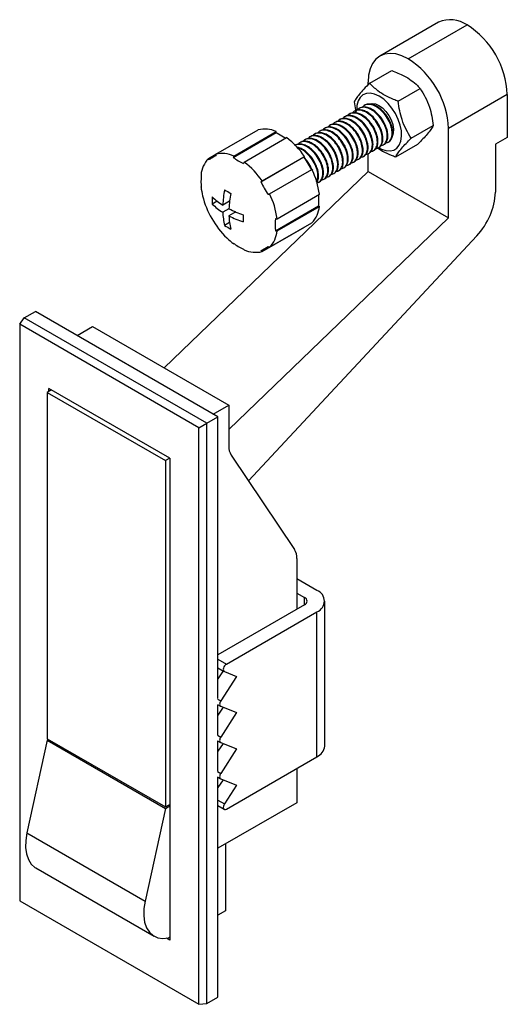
# Model space of a CAD drawing. Header units: millimetres. Extents: x 326 to 586, y 26 to 210.
# Tile 10 of 10: x 485 to 513, y 102 to 159. Entities that reach past the tile are written whole.
import ezdxf

# ---------------------------------------------------------------- set-up
doc = ezdxf.new("R2010")
doc.units = ezdxf.units.MM
doc.layers.add('1轮廓实线层', color=7, linetype='Continuous')

msp = doc.modelspace()

# ---------------------------------------------------------------- linework, layer by layer
at = {"layer": '1轮廓实线层'}
for p, q in [((509.1419581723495, 158.6470902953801), (505.7832009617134, 156.7081210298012)), ((507.408068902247, 156.5472198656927), (510.7668261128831, 158.4861891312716)), ((505.2042917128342, 155.1594137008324), (506.46027461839, 155.8844771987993)), ((505.1099718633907, 155.0627198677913), (505.1099718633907, 155.2201254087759)), ((506.835251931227, 154.1238155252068), (508.0912348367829, 154.8488790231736)), ((513.0649231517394, 154.505768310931), (509.7061659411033, 152.5667990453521)), ((513.0649231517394, 154.505768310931), (513.0649231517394, 152.0561458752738)), ((504.3182667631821, 154.0868888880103), (504.4099221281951, 153.5248851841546)), ((504.6264586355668, 153.7310093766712), (504.591074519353, 153.710582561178)), ((504.9093013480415, 153.8942909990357), (504.8739172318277, 153.8738641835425)), ((503.777930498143, 153.2411645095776), (503.7425463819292, 153.2207376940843)), ((504.0607732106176, 153.4044461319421), (504.0253890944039, 153.3840193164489)), ((504.3436159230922, 153.5677277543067), (504.3082318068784, 153.5473009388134)), ((502.6465596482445, 152.5880380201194), (502.6111755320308, 152.5676112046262)), ((502.9294023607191, 152.751319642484), (502.8940182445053, 152.7308928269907)), ((503.2122450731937, 152.9146012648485), (503.17686095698, 152.8941744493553)), ((503.4950877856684, 153.077882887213), (503.4597036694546, 153.0574560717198)), ((507.5801871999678, 152.015692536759), (508.8361701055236, 152.7407560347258)), ((496.4169271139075, 151.0941270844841), (498.8373600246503, 152.4914132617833)), ((497.4008407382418, 150.9130082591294), (499.8597040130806, 152.3324798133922)), ((497.4392711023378, 150.9929465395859), (499.8597040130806, 152.3902327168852)), ((498.0403118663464, 150.6459730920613), (500.4607447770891, 152.0432592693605)), ((499.8597040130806, 152.3324798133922), (499.8597040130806, 152.3902327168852)), ((499.8597040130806, 152.3324798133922), (500.410723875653, 152.014382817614)), ((501.7980315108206, 152.0981931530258), (501.7626473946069, 152.0777663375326)), ((502.0808742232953, 152.2614747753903), (502.0454901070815, 152.2410479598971)), ((502.3637169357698, 152.4247563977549), (502.3283328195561, 152.4043295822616)), ((509.7061659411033, 147.4634189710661), (509.7061659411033, 152.5667990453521)), ((513.0649231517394, 152.0561458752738), (512.3931717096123, 151.668352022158)), ((501.2323460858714, 151.7716299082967), (501.1969619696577, 151.7512030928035)), ((501.515188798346, 151.9349115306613), (501.4798046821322, 151.914484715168)), ((505.6995098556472, 151.4637955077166), (505.7349245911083, 151.484239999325)), ((505.9823525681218, 151.6270771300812), (506.0177673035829, 151.6475216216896)), ((506.2651952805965, 151.7903587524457), (506.3006100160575, 151.8108032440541)), ((506.6941622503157, 150.9431677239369), (507.9501451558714, 151.6682312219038)), ((512.3931717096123, 151.668352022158), (512.3931717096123, 148.9291132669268)), ((495.9919271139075, 150.8487000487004), (496.4169234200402, 151.0940451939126)), ((498.988861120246, 149.5241729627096), (501.4477243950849, 150.9436445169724)), ((499.0626558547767, 149.5667803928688), (501.4830887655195, 150.964066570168)), ((501.4477243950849, 150.9436445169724), (501.4830887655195, 150.964066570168)), ((501.4477243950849, 150.9436445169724), (501.8727243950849, 150.2075229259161)), ((504.8509817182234, 150.973950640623), (504.8863964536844, 150.9943951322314)), ((505.1099718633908, 150.1167453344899), (505.1099718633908, 151.1343388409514)), ((505.133824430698, 151.1372322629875), (505.169239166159, 151.157676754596)), ((505.4166671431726, 151.3005138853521), (505.4520818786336, 151.3209583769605)), ((503.7196108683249, 150.3208241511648), (503.755025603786, 150.3412686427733)), ((504.0024535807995, 150.4841057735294), (504.0378683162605, 150.5045502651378)), ((504.2852962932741, 150.6473873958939), (504.3207110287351, 150.6678318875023)), ((504.5681390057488, 150.8106690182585), (504.6035537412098, 150.8311135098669)), ((493.4653687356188, 138.8777877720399), (505.1099718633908, 150.1167453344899)), ((499.4876558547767, 148.8306588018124), (501.9080887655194, 150.2279449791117)), ((501.9320766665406, 150.2432356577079), (501.9558706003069, 150.2141389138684)), ((502.871082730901, 149.8309792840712), (502.9064974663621, 149.8514237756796)), ((503.1539254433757, 149.9942609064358), (503.1893401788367, 150.0147053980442)), ((503.4367681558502, 150.1575425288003), (503.4721828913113, 150.1779870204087)), ((505.1099718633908, 150.1167453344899), (509.7061659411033, 147.4634189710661)), ((495.5684583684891, 149.2185385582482), (495.5751463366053, 149.2223994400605)), ((502.3053973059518, 149.5044160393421), (502.3408120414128, 149.5248605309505)), ((502.5882400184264, 149.6676976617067), (502.6236547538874, 149.6881421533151)), ((499.9111246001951, 147.4056303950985), (502.331557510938, 148.8029165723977)), ((502.2815447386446, 148.7740448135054), (502.2815447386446, 148.1377286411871)), ((496.4924364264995, 148.4083766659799), (496.2111957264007, 148.2460198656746)), ((497.1994857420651, 148.4084098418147), (496.8103170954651, 148.1837475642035)), ((497.1549631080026, 148.3827074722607), (497.1938071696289, 148.3602832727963)), ((499.8226814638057, 146.7182570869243), (502.2815447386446, 148.1377286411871)), ((499.9111246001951, 146.7115707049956), (502.331557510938, 148.1088568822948)), ((502.2815447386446, 148.1377286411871), (502.331557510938, 148.1088568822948)), ((497.1639308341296, 147.9796140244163), (496.8103170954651, 147.7754771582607)), ((497.5531140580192, 147.7960806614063), (497.1638704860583, 147.571375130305)), ((497.5085739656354, 147.7703682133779), (497.5085739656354, 147.8152320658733)), ((497.1995031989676, 147.1836087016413), (496.9183025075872, 147.0212749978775)), ((497.1550205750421, 135.3494990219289), (509.7061659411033, 147.4634189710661)), ((499.4876558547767, 145.7754689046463), (501.9080887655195, 147.1727550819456)), ((511.324641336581, 146.4373935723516), (498.2790075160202, 132.4184132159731)), ((499.0626558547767, 145.5300418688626), (501.4830887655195, 146.9273280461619)), ((501.483054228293, 146.9273878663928), (501.4830887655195, 146.9273280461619)), ((497.4392711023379, 145.9781958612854), (497.4459657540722, 145.9820606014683)), ((498.9888611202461, 145.5691093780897), (499.4139324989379, 145.8144978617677)), ((485.4700810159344, 141.7382907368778), (486.1064771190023, 142.1056743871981)), ((496.5363021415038, 136.0846645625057), (486.1064771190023, 142.1056743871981)), ((485.2112619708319, 141.3701040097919), (485.4700810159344, 141.7382907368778)), ((495.4516183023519, 135.4584721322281), (485.2112619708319, 141.3701040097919)), ((485.2112619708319, 141.3701040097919), (485.2112619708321, 108.3965114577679)), ((495.899906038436, 135.7172809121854), (485.4700810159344, 141.7382907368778)), ((488.4931349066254, 140.7278861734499), (489.3768459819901, 141.2380417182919)), ((489.3768459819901, 141.2380417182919), (497.155020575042, 136.747797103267)), ((487.0257274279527, 137.6149653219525), (486.7782285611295, 137.4720872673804)), ((486.7782285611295, 137.4720872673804), (493.5310983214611, 133.573738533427)), ((486.7782285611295, 137.4720872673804), (486.7782285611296, 117.6709725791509)), ((493.7785856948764, 133.7166232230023), (486.8842945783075, 137.696612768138)), ((486.8842945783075, 137.5333178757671), (486.8842945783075, 137.696612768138)), ((496.2713094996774, 136.2376415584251), (497.155020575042, 136.747797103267)), ((497.155020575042, 136.747797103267), (497.1550205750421, 134.4128269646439)), ((495.4516183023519, 135.4584721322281), (495.899906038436, 135.7172809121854)), ((495.899906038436, 135.7172809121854), (496.5363021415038, 136.0846645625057)), ((495.8999060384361, 102.5248969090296), (495.899906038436, 135.7172809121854)), ((496.5363021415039, 119.964961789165), (496.5363021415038, 136.0846645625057)), ((495.4516183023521, 102.4848795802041), (495.4516183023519, 135.4584721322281)), ((493.7785856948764, 133.716609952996), (493.5310983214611, 133.573738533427)), ((493.5310983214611, 133.573738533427), (493.5310983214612, 113.7726238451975)), ((493.7785856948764, 133.7166232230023), (493.7785856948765, 106.1583708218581)), ((497.2896077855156, 133.8933984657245), (500.9095206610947, 128.49687577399)), ((501.0441078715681, 127.9774472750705), (501.0441078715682, 125.078876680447)), ((502.1931563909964, 126.1504123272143), (501.0441078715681, 126.8137439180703)), ((501.0441078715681, 125.9973358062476), (501.4860496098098, 125.742208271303)), ((501.4860496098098, 125.3340042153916), (501.4860496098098, 125.742208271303)), ((501.4860496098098, 125.3340042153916), (496.5363021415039, 122.4765758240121)), ((502.6324962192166, 117.2502170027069), (502.6324962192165, 125.5381062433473)), ((497.0190322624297, 121.9388418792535), (502.1931563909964, 124.9258001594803)), ((502.1931563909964, 116.6379109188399), (502.1931563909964, 124.9258001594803)), ((496.5363021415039, 122.2175160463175), (497.0190322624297, 121.9388418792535)), ((496.5363021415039, 121.7247135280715), (496.8940424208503, 121.5181944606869)), ((496.8316377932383, 121.5542198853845), (496.5363021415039, 121.0952609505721)), ((497.5969623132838, 121.2364876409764), (496.6958728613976, 119.8361722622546)), ((496.9048699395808, 121.5129435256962), (497.5969623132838, 121.2364876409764)), ((496.519096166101, 119.9382232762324), (496.6958728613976, 119.8361722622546)), ((496.5082686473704, 119.6317569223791), (496.6850453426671, 119.5297059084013)), ((496.5363021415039, 117.8929894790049), (496.5363021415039, 119.615573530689)), ((496.8254826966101, 119.4726824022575), (496.5363021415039, 119.023288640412)), ((496.6958728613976, 119.5244549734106), (497.5969623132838, 119.1645153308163)), ((497.5969623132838, 119.1645153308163), (496.6958728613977, 117.7641999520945)), ((496.519096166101, 117.8662509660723), (496.6958728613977, 117.7641999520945)), ((486.7782285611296, 117.5893184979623), (485.6201450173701, 112.2858858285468)), ((486.7782285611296, 117.6709725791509), (493.5310983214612, 113.7726238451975)), ((486.7782285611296, 117.5893184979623), (486.8489507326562, 117.6301455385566)), ((486.7782285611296, 117.5893184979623), (493.5310983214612, 113.6909697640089)), ((496.5082686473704, 117.559784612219), (496.6850453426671, 117.4577335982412)), ((496.5363021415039, 115.8210171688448), (496.5363021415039, 117.5436012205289)), ((496.8254826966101, 117.4007100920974), (496.5363021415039, 116.9513163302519)), ((496.6958728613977, 117.4524826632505), (497.5969623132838, 117.0925430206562)), ((497.5969623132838, 117.0925430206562), (496.6958728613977, 115.6922276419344)), ((497.0190322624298, 113.6509526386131), (502.1931563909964, 116.6379109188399)), ((496.5082686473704, 115.4878123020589), (496.6850453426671, 115.3857612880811)), ((496.519096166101, 115.7942786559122), (496.6958728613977, 115.6922276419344)), ((496.5363021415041, 102.8922805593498), (496.5363021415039, 115.4716289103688)), ((501.0441078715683, 115.9745793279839), (501.0441078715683, 114.0067705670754)), ((496.8254826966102, 115.3287377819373), (496.5363021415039, 114.8793440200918)), ((496.6958728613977, 115.3805103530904), (497.5969623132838, 115.0205707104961)), ((497.5969623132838, 115.0205707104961), (496.9048699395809, 113.9450419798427)), ((493.5310983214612, 113.7726238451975), (493.7785856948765, 113.9154952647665)), ((493.5310983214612, 113.6909697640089), (493.7785856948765, 113.8338411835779)), ((496.5363021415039, 114.1578116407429), (496.9048699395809, 113.9450419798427)), ((501.0441078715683, 114.0067705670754), (496.536302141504, 111.4044697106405)), ((496.5363021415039, 113.845094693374), (496.8940424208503, 113.6385756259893)), ((493.5310983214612, 113.6909697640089), (492.3730147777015, 108.3875370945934)), ((485.6201450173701, 112.2858858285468), (492.3730147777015, 108.3875370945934)), ((496.960566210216, 111.6493921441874), (496.960566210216, 107.8318150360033)), ((486.1339020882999, 110.2810301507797), (492.8867718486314, 106.3826814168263)), ((485.2112619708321, 108.3965114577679), (495.4516183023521, 102.4848795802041)), ((496.960566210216, 107.8318150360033), (496.5363021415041, 107.5868926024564)), ((493.7785856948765, 106.1583708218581), (493.5994493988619, 106.2617840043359)), ((493.7785856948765, 106.321665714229), (493.7078750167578, 106.2808453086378)), ((495.4516183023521, 102.4848795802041), (495.8999060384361, 102.5248969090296)), ((495.8999060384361, 102.5248969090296), (496.5363021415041, 102.8922805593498))]:
    msp.add_line(p, q, dxfattribs=at)
at = {"layer": '1轮廓实线层', "flags": 128}
for points in [[(507.408068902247, 156.5472198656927), (507.048567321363, 156.7220835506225), (506.6979178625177, 156.8272971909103), (506.3647546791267, 156.8602700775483), (506.0572813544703, 156.8201903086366), (505.783068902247, 156.7080447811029), (505.5488693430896, 156.5265948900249), (505.3604494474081, 156.2803085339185), (505.2224487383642, 155.9752501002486), (505.1382652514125, 155.618931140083), (505.1099718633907, 155.2201254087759)], [(507.0264034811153, 152.1214084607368), (507.0130703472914, 152.4281636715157), (506.9478782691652, 152.7556353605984), (506.8334962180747, 153.0904167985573), (506.6746070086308, 153.4188019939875), (506.477715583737, 153.7273468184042), (506.250882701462, 154.0034194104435), (506.0033949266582, 154.2357173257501), (505.7453844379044, 154.4147302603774), (505.487414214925, 154.5331294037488), (505.2400455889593, 154.5860674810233), (505.0134058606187, 154.5713772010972), (504.8167736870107, 154.4896599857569), (504.6581992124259, 154.3442613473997), (504.5441744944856, 154.1411339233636), (504.4793677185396, 153.888593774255), (504.4655954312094, 153.6193957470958)], [(505.2048522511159, 153.9565897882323), (505.3424772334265, 153.9903336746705), (505.5324053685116, 153.9708232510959), (505.7357775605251, 153.8861768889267), (505.9398151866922, 153.7417132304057), (506.1316978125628, 153.5465094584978), (506.2993687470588, 153.3128309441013), (506.432292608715, 153.0553605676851), (506.5221173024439, 152.7902761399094), (506.5631988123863, 152.5342338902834), (506.5529558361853, 152.3033218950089), (506.5116107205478, 152.1548385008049)], [(505.7021488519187, 151.4806107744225), (505.8770068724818, 151.3864948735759), (506.1309793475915, 151.300384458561), (506.3692057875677, 151.2811619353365), (506.5819331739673, 151.3296142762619), (506.7604524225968, 151.4437578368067), (506.8974549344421, 151.618919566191), (506.9873318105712, 151.8479283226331), (507.0264034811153, 152.1214084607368)], [(496.4138611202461, 151.0106888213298), (496.3538670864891, 150.9760450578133), (496.2957567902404, 150.9424887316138), (496.2395713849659, 150.9100436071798), (496.1853506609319, 150.8787326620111), (496.1331330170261, 150.8485780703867), (496.082955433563, 150.8196011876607), (496.034853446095, 150.7918225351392), (495.988861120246, 150.7652617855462)], [(499.0626558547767, 149.5667803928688), (499.0534093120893, 149.5614416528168), (499.0441690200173, 149.5561065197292), (499.0349350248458, 149.5507750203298), (499.025707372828, 149.5454471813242), (499.0164861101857, 149.5401230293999), (499.0072712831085, 149.5348025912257), (498.9980629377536, 149.5294858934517), (498.988861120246, 149.5241729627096)], [(499.4876558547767, 148.8306588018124), (499.4784093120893, 148.8253200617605), (499.4691690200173, 148.8199849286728), (499.4599350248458, 148.8146534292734), (499.450707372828, 148.8093255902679), (499.4414861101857, 148.8040014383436), (499.4322712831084, 148.7986810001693), (499.4230629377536, 148.7933643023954), (499.4138611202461, 148.7880513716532)], [(498.9888611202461, 145.5691093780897), (499.034853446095, 145.5956701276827), (499.082955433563, 145.6234487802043), (499.1331330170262, 145.6524256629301), (499.185350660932, 145.6825802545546), (499.2395713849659, 145.7138911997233), (499.2957567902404, 145.7463363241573), (499.3538670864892, 145.7798926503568), (499.4138611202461, 145.8145364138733)], [(497.0190322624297, 121.9388418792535), (496.9659574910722, 121.8987846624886), (496.9177799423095, 121.8435879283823), (496.8789449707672, 121.7783446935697), (496.8530358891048, 121.7090749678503), (496.842443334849, 121.6421702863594), (496.8481446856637, 121.5838039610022), (496.8696138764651, 121.5393614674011), (496.9048699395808, 121.5129435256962)], [(496.6958728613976, 119.8361722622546), (496.6694715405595, 119.7888631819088), (496.6496742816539, 119.7395505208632), (496.6374112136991, 119.6905511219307), (496.6332584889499, 119.6441671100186), (496.6374112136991, 119.6025777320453), (496.6496742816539, 119.5677369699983), (496.6694715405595, 119.5412817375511), (496.6958728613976, 119.5244549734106)], [(496.6958728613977, 117.7641999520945), (496.6694715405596, 117.7168908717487), (496.649674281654, 117.6675782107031), (496.6374112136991, 117.6185788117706), (496.6332584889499, 117.5721947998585), (496.6374112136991, 117.5306054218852), (496.649674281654, 117.4957646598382), (496.6694715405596, 117.4693094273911), (496.6958728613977, 117.4524826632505)], [(496.6958728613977, 115.6922276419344), (496.6694715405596, 115.6449185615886), (496.649674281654, 115.595605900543), (496.6374112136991, 115.5466065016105), (496.6332584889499, 115.5002224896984), (496.6374112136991, 115.4586331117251), (496.649674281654, 115.4237923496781), (496.6694715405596, 115.3973371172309), (496.6958728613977, 115.3805103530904)], [(496.9048699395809, 113.9450419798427), (496.8696138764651, 113.8779182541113), (496.8481446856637, 113.8086879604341), (496.8424433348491, 113.7437389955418), (496.8530358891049, 113.6890642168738), (496.8789449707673, 113.6497084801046), (496.9177799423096, 113.6293031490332), (496.9659574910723, 113.6297310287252), (497.0190322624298, 113.6509526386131)], [(485.6201450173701, 112.2858858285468), (485.5528480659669, 111.8536691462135), (485.5447484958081, 111.4481327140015), (485.5960845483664, 111.0812050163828), (485.705346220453, 110.7636788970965), (485.8693196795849, 110.5048940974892), (486.0831817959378, 110.3124625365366), (486.1339020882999, 110.2810301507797)], [(492.3730147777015, 108.3875370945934), (492.3057178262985, 107.9553204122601), (492.2976182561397, 107.5497839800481), (492.3489543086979, 107.1828562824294), (492.4582159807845, 106.8653301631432), (492.6221894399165, 106.6065453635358), (492.8360515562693, 106.4141138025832), (493.0935117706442, 106.2936956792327), (493.3869971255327, 106.2488329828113), (493.7078750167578, 106.2808453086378)]]:
    msp.add_lwpolyline(points, dxfattribs=at)
at = {"layer": '1轮廓实线层'}
for centre, radius, start, end in [((509.8120218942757, 157.1289070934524), 1.65947751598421, 54.87484747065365, 113.814694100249), ((508.1110793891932, 154.2992791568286), 4.958145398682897, 2.386856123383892, 57.61314402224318), ((504.7523221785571, 152.3603098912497), 4.958145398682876, 2.386856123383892, 57.61314402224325), ((499.2059817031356, 151.0004723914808), 1.535834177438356, 64.80841383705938, 103.8873656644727), ((497.7156258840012, 148.4189038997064), 4.54660638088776, 34.04154807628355, 52.85938915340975), ((501.4162904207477, 150.8686467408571), 5.004445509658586, 177.4176065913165, 178.3735451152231), ((496.7855487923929, 149.6031862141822), 1.535834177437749, 64.80841383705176, 103.8873656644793), ((505.0657151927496, 147.2773232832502), 8.483425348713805, 154.0245366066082, 154.623580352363), ((499.5762039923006, 153.9871965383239), 3.766011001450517, 234.7159352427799, 245.2894412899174), ((497.0992839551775, 149.7839256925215), 1.536223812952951, 136.1230832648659, 175.1953342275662), ((500.9912904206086, 150.6232197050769), 5.004445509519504, 177.4176065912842, 178.3735451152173), ((505.6667559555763, 146.9303498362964), 8.483425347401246, 154.0245366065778, 154.6235803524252), ((495.2951929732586, 147.0216177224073), 4.54660638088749, 34.04154807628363, 52.85938915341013), ((499.3303373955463, 149.5145112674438), 3.766318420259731, 174.7132489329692, 185.2867510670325), ((497.2758787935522, 150.2730874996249), 1.745060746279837, 191.9218252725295, 193.6408477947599), ((497.8196559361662, 148.2375710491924), 4.547182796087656, 7.141993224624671, 25.95823321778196), ((499.4903590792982, 149.6678209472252), 3.947551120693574, 186.5351618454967, 194.0521235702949), ((497.2758787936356, 149.5790278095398), 1.745060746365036, 191.9218252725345, 193.640847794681), ((503.4234358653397, 151.5937281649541), 4.893721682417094, 205.0178163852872, 214.9821837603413), ((500.5137777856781, 149.9134726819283), 5, 193.9353546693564, 226.0592687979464), ((500.7699547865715, 148.450155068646), 4.563327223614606, 177.4360834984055, 182.5639165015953), ((498.7792760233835, 151.3074253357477), 3.692446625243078, 225.9332785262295, 237.7753929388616), ((502.5954922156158, 147.9190132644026), 5.791229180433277, 168.6107504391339, 177.3799265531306), ((499.3740881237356, 152.9083630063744), 4.562956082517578, 237.4387715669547, 242.5666049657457), ((502.9490456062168, 147.7149112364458), 5.791229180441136, 168.6107504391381, 177.3799265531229), ((495.3992230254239, 146.8402848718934), 4.547182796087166, 7.141993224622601, 25.95823321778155), ((508.5051015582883, 149.121473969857), 3.892825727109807, 316.409923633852, 357.1676238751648), ((498.7792760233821, 150.8991549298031), 3.692446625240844, 225.9332785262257, 237.7753929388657), ((500.8007319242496, 148.2375294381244), 1.536223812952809, 316.1230832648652, 355.1953342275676), ((500.5005655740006, 147.9190091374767), 3.693038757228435, 182.2273929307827, 194.068880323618), ((499.8269107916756, 153.1221786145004), 5.791151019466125, 242.6227995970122, 251.3915799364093), ((500.8541189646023, 147.7149071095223), 3.693038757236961, 182.2273929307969, 194.0688803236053), ((499.8269107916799, 152.7139082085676), 5.791151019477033, 242.6227995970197, 251.3915799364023), ((502.5377217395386, 147.4296449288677), 4.563327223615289, 177.4360834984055, 182.5639165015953), ((499.3740881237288, 150.8670109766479), 4.562956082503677, 237.4387715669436, 242.5666049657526), ((503.5729780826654, 147.0652869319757), 3.76631842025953, 174.7132489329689, 185.2867510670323), ((500.5065126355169, 155.8693158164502), 8.484601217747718, 265.3771329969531, 265.9760889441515), ((498.3802990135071, 146.840243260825), 1.536223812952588, 316.1230832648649, 355.1953342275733), ((500.5065126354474, 155.1752561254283), 8.484601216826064, 265.3771329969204, 265.976088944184), ((499.7889402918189, 149.1497000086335), 3.947072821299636, 225.9421617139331, 233.4663988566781), ((499.5762039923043, 149.0879516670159), 3.766011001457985, 234.7159352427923, 245.2894412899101), ((498.6056701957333, 147.2770242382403), 1.74569241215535, 226.3562092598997, 228.0749101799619), ((499.2067109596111, 146.9300507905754), 1.745692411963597, 226.3562092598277, 228.0749101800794), ((498.6940341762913, 147.0209827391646), 1.535834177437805, 244.8084138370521, 283.8873656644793), ((501.3674787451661, 149.9728579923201), 5.005079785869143, 241.6249768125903, 242.5808345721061), ((501.7924787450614, 150.2182850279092), 5.005079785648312, 241.6249768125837, 242.5808345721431), ((498.0859548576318, 134.3768874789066), 0.9316277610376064, 177.7891471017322, 211.2633414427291), ((500.1131735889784, 128.0133867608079), 0.9316277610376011, 357.7891471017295, 31.263341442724), ((501.9607658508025, 125.5381062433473), 0.6549229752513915, 290.7834207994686, 69.21657920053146), ((501.4085860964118, 125.5381062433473), 0.2183076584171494, 290.7834207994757, 69.21657920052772), ((501.8818106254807, 117.3250765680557), 0.7544089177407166, 294.3746582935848, 354.3052007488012)]:
    msp.add_arc(centre, radius, start, end, dxfattribs=at)
for points, knots in [([(506.46027461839, 155.8844771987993), (506.7025206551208, 155.7887380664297), (507.1115659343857, 155.6270774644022), (507.5936643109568, 155.322548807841), (507.8885657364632, 155.069535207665), (508.0393968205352, 154.9053177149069), (508.0912348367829, 154.8488790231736)], [0, 0, 0, 0, 0.3615402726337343, 0.6104799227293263, 0.8661287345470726, 1, 1, 1, 1]), ([(505.2042917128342, 155.1594137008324), (505.0909120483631, 155.0452690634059), (504.8616943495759, 154.814504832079), (504.6043636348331, 154.5200962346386), (504.4237643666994, 154.2764068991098), (504.3536468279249, 154.1504463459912), (504.3182667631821, 154.0868888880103)], [0, 0, 0, 0, 0.2645951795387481, 0.5349274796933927, 0.7653326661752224, 1, 1, 1, 1]), ([(506.835251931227, 154.1238155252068), (506.7446025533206, 154.1578503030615), (506.4851832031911, 154.2552506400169), (506.0813735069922, 154.4451522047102), (505.6005719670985, 154.7506277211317), (505.3507222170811, 155.0083621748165), (505.2042917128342, 155.1594137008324)], [0, 0, 0, 0, 0.1338717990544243, 0.383112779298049, 0.6384582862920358, 1, 1, 1, 1]), ([(508.0912348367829, 154.8488790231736), (508.1923693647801, 154.6869760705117), (508.3968312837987, 154.3596596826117), (508.6174821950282, 153.8271790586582), (508.7630169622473, 153.2803936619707), (508.8116371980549, 152.9217308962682), (508.8361701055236, 152.7407560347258)], [0, 0, 0, 0, 0.2645951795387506, 0.5349274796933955, 0.765332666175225, 1, 1, 1, 1]), ([(505.8347679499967, 151.5900494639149), (505.8691581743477, 151.5927034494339), (505.9877081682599, 151.6018522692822), (506.1327674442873, 151.7439122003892), (506.2212119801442, 152.0187329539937), (506.1971056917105, 152.3867946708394), (506.0609021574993, 152.7875441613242), (505.829341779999, 153.177636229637), (505.5281929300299, 153.5007602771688), (505.194672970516, 153.7187540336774), (504.865074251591, 153.8035692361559), (504.5918628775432, 153.7321298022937), (504.425924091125, 153.6068600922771), (504.391002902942, 153.4846737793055), (504.3863706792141, 153.4684660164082)], [0, 0, 0, 0, 0.03841748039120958, 0.1324327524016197, 0.2280780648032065, 0.3218346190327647, 0.4175718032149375, 0.5113681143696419, 0.6069469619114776, 0.701080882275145, 0.7962536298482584, 0.8910111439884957, 0.9855428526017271, 1, 1, 1, 1]), ([(506.017765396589, 151.647525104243), (506.0177817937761, 151.6475330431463), (506.0816844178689, 151.6784722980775), (506.1726723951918, 151.7847811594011), (506.2430367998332, 152.0035310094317), (506.2468733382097, 152.2634194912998), (506.1871731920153, 152.5536962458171), (506.066561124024, 152.854452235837), (505.8948145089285, 153.144370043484), (505.6813627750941, 153.4015720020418), (505.4409593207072, 153.6066884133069), (505.1907140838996, 153.7471400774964), (504.9480753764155, 153.8068871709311), (504.7539456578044, 153.7992706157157), (504.6635128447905, 153.7418478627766), (504.6317453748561, 153.7216762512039)], [0, 0, 0, 0, 2.593063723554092e-05, 0.1010560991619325, 0.187110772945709, 0.2712386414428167, 0.3565817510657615, 0.4425854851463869, 0.5266330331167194, 0.6121101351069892, 0.6980502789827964, 0.7820415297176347, 0.8676404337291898, 0.9535043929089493, 1, 1, 1, 1]), ([(506.1176106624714, 151.7533310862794), (506.1520008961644, 151.7559850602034), (506.2705509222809, 151.7651338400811), (506.415609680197, 151.9071944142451), (506.5040564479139, 152.1820123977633), (506.4799419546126, 152.5500842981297), (506.3437693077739, 152.9507954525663), (506.1120946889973, 153.3410293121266), (505.811375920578, 153.6636195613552), (505.4762620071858, 153.8835916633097), (505.1526467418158, 153.9609804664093), (504.9071221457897, 153.9245893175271), (504.8148237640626, 153.8161570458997), (504.7844684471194, 153.7804955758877)], [0, 0, 0, 0, 0.04098095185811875, 0.141269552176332, 0.2432969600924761, 0.3433095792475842, 0.4454349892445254, 0.5454900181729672, 0.647446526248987, 0.7478616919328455, 0.849385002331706, 0.9504653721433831, 1, 1, 1, 1]), ([(506.3006081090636, 151.8108067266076), (506.3006245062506, 151.8108146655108), (506.3645271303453, 151.8417539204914), (506.4555151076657, 151.9480627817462), (506.5258795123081, 152.1668126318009), (506.5297160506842, 152.4267011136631), (506.47001590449, 152.7169778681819), (506.3494038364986, 153.0177338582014), (506.1776572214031, 153.3076516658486), (505.9642054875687, 153.5648536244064), (505.7238020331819, 153.7699700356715), (505.4735567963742, 153.9104216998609), (505.2309180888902, 153.9701687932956), (505.0367883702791, 153.9625522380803), (504.9463555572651, 153.9051294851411), (504.9145880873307, 153.8849578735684)], [0, 0, 0, 0, 2.593063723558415e-05, 0.1010560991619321, 0.1871107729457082, 0.2712386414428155, 0.35658175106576, 0.4425854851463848, 0.526633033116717, 0.6121101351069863, 0.6980502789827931, 0.7820415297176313, 0.8676404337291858, 0.953504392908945, 1, 1, 1, 1]), ([(507.5801871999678, 152.015692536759), (507.4790526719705, 152.1775954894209), (507.2745907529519, 152.5049118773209), (507.0539398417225, 153.0373925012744), (506.9084050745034, 153.5841778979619), (506.8597848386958, 153.9428406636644), (506.835251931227, 154.1238155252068)], [0, 0, 0, 0, 0.264595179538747, 0.5349274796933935, 0.765332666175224, 1, 1, 1, 1]), ([(504.8863945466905, 150.9943986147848), (504.8864109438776, 150.9944065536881), (504.9503135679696, 151.0253458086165), (505.0413015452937, 151.131654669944), (505.1116659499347, 151.3504045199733), (505.1155024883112, 151.6102930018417), (505.0558023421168, 151.9005697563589), (504.9351902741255, 152.2013257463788), (504.76344365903, 152.4912435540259), (504.5499919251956, 152.7484455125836), (504.3095884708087, 152.9535619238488), (504.0593432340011, 153.0940135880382), (503.8167045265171, 153.1537606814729), (503.6225748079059, 153.1461441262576), (503.5321419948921, 153.0887213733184), (503.5003745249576, 153.0685497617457)], [0, 0, 0, 0, 2.593063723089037e-05, 0.1010560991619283, 0.1871107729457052, 0.2712386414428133, 0.3565817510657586, 0.4425854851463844, 0.5266330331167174, 0.6121101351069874, 0.698050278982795, 0.7820415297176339, 0.8676404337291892, 0.9535043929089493, 1, 1, 1, 1]), ([(504.9862398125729, 151.1002045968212), (505.020630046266, 151.1028585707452), (505.1391800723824, 151.1120073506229), (505.2842388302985, 151.254067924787), (505.3726855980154, 151.5288859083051), (505.3485711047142, 151.8969578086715), (505.2123984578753, 152.2976689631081), (504.9807238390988, 152.6879028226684), (504.6800050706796, 153.010493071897), (504.3448911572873, 153.2304651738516), (504.0212758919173, 153.3078539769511), (503.7757512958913, 153.271462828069), (503.683452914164, 153.1630305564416), (503.6530975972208, 153.1273690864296)], [0, 0, 0, 0, 0.04098095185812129, 0.1412695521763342, 0.2432969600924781, 0.3433095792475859, 0.4454349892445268, 0.5454900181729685, 0.647446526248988, 0.7478616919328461, 0.8493850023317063, 0.9504653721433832, 1, 1, 1, 1]), ([(505.1692372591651, 151.1576802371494), (505.1692536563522, 151.1576881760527), (505.2331562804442, 151.188627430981), (505.3241442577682, 151.2949362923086), (505.3945086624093, 151.5136861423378), (505.3983452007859, 151.7735746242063), (505.3386450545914, 152.0638513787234), (505.2180329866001, 152.3646073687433), (505.0462863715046, 152.6545251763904), (504.8328346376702, 152.9117271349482), (504.5924311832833, 153.1168435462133), (504.3421859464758, 153.2572952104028), (504.0995472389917, 153.3170423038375), (503.9054175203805, 153.3094257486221), (503.8149847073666, 153.2520029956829), (503.7832172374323, 153.2318313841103)], [0, 0, 0, 0, 2.593063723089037e-05, 0.1010560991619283, 0.1871107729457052, 0.2712386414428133, 0.3565817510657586, 0.4425854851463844, 0.5266330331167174, 0.6121101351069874, 0.698050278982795, 0.7820415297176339, 0.8676404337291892, 0.9535043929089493, 1, 1, 1, 1]), ([(505.2690825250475, 151.2634862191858), (505.3034727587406, 151.2661401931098), (505.4220227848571, 151.2752889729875), (505.5670815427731, 151.4173495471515), (505.65552831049, 151.6921675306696), (505.6314138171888, 152.060239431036), (505.49524117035, 152.4609505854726), (505.2635665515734, 152.8511844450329), (504.9628477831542, 153.1737746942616), (504.6277338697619, 153.3937467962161), (504.3041186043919, 153.4711355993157), (504.0585940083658, 153.4347444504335), (503.9662956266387, 153.3263121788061), (503.9359403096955, 153.2906507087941)], [0, 0, 0, 0, 0.0409809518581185, 0.1412695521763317, 0.243296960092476, 0.343309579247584, 0.4454349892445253, 0.5454900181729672, 0.647446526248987, 0.7478616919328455, 0.849385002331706, 0.9504653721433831, 1, 1, 1, 1]), ([(505.4520799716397, 151.3209618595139), (505.4520963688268, 151.3209697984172), (505.5159989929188, 151.3519090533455), (505.6069869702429, 151.4582179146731), (505.6773513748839, 151.6769677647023), (505.6811879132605, 151.9368562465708), (505.621487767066, 152.227133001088), (505.5008756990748, 152.5278889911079), (505.3291290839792, 152.8178067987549), (505.1156773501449, 153.0750087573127), (504.875273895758, 153.2801251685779), (504.6250286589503, 153.4205768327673), (504.3823899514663, 153.480323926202), (504.1882602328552, 153.4727073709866), (504.0978274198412, 153.4152846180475), (504.0660599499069, 153.3951130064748)], [0, 0, 0, 0, 2.593063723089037e-05, 0.1010560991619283, 0.1871107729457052, 0.2712386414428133, 0.3565817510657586, 0.4425854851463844, 0.5266330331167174, 0.6121101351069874, 0.698050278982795, 0.7820415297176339, 0.8676404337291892, 0.9535043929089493, 1, 1, 1, 1]), ([(505.5519252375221, 151.4267678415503), (505.5863154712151, 151.4294218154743), (505.7048654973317, 151.438570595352), (505.8499242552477, 151.580631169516), (505.9383710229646, 151.8554491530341), (505.9142565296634, 152.2235210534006), (505.7780838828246, 152.6242322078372), (505.546409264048, 153.0144660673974), (505.2456904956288, 153.3370563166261), (504.9105765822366, 153.5570284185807), (504.5869613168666, 153.6344172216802), (504.3414367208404, 153.598026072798), (504.2491383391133, 153.4895938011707), (504.2187830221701, 153.4539323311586)], [0, 0, 0, 0, 0.04098095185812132, 0.1412695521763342, 0.2432969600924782, 0.343309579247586, 0.4454349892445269, 0.5454900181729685, 0.647446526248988, 0.7478616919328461, 0.8493850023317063, 0.9504653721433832, 1, 1, 1, 1]), ([(505.7349226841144, 151.4842434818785), (505.7349390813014, 151.4842514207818), (505.7988417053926, 151.5151906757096), (505.8898296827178, 151.6214995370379), (505.9601940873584, 151.8402493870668), (505.9640306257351, 152.1001378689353), (505.9043304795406, 152.3904146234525), (505.7837184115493, 152.6911706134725), (505.6119717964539, 152.9810884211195), (505.3985200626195, 153.2382903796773), (505.1581166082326, 153.4434067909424), (504.9078713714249, 153.5838584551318), (504.665232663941, 153.6436055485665), (504.4711029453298, 153.6359889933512), (504.3806701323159, 153.578566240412), (504.3489026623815, 153.5583946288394)], [0, 0, 0, 0, 2.593063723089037e-05, 0.1010560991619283, 0.1871107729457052, 0.2712386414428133, 0.3565817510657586, 0.4425854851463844, 0.5266330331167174, 0.6121101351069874, 0.698050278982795, 0.7820415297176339, 0.8676404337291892, 0.9535043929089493, 1, 1, 1, 1]), ([(503.8548689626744, 150.4470781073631), (503.8892591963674, 150.4497320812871), (504.007809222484, 150.4588808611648), (504.1528679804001, 150.6009414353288), (504.2413147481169, 150.8757594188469), (504.2172002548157, 151.2438313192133), (504.0810276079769, 151.6445424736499), (503.8493529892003, 152.0347763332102), (503.5486342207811, 152.3573665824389), (503.2135203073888, 152.5773386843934), (502.8899050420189, 152.654727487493), (502.6443804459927, 152.6183363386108), (502.5520820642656, 152.5099040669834), (502.5217267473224, 152.4742425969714)], [0, 0, 0, 0, 0.04098095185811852, 0.1412695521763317, 0.243296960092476, 0.343309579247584, 0.4454349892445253, 0.5454900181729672, 0.647446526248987, 0.7478616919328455, 0.849385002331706, 0.9504653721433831, 1, 1, 1, 1]), ([(504.0378664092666, 150.5045537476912), (504.0378828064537, 150.5045616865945), (504.1017854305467, 150.5355009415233), (504.1927734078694, 150.6418098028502), (504.2631378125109, 150.8605596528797), (504.2669743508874, 151.1204481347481), (504.207274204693, 151.4107248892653), (504.0866621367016, 151.7114808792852), (503.9149155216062, 152.0013986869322), (503.7014637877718, 152.25860064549), (503.4610603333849, 152.4637170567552), (503.2108150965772, 152.6041687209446), (502.9681763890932, 152.6639158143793), (502.7740466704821, 152.6562992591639), (502.6836138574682, 152.5988765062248), (502.6518463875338, 152.5787048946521)], [0, 0, 0, 0, 2.593063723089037e-05, 0.1010560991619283, 0.1871107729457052, 0.2712386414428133, 0.3565817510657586, 0.4425854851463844, 0.5266330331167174, 0.6121101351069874, 0.698050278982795, 0.7820415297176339, 0.8676404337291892, 0.9535043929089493, 1, 1, 1, 1]), ([(504.137711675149, 150.6103597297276), (504.1721019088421, 150.6130137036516), (504.2906519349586, 150.6221624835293), (504.4357106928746, 150.7642230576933), (504.5241574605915, 151.0390410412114), (504.5000429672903, 151.4071129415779), (504.3638703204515, 151.8078240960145), (504.132195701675, 152.1980579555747), (503.8314769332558, 152.5206482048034), (503.4963630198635, 152.740620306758), (503.1727477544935, 152.8180091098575), (502.9272231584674, 152.7816179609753), (502.8349247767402, 152.6731856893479), (502.804569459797, 152.6375242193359)], [0, 0, 0, 0, 0.04098095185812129, 0.1412695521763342, 0.2432969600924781, 0.3433095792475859, 0.4454349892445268, 0.5454900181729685, 0.647446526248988, 0.7478616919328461, 0.8493850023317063, 0.9504653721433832, 1, 1, 1, 1]), ([(504.3207091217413, 150.6678353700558), (504.3207255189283, 150.667843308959), (504.3846281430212, 150.6987825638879), (504.4756161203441, 150.8050914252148), (504.5459805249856, 151.0238412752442), (504.549817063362, 151.2837297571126), (504.4901169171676, 151.5740065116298), (504.3695048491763, 151.8747625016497), (504.1977582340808, 152.1646803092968), (503.9843065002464, 152.4218822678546), (503.7439030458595, 152.6269986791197), (503.4936578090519, 152.7674503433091), (503.2510191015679, 152.8271974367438), (503.0568893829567, 152.8195808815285), (502.9664565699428, 152.7621581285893), (502.9346891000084, 152.7419865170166)], [0, 0, 0, 0, 2.593063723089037e-05, 0.1010560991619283, 0.1871107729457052, 0.2712386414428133, 0.3565817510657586, 0.4425854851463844, 0.5266330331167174, 0.6121101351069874, 0.698050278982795, 0.7820415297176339, 0.8676404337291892, 0.9535043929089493, 1, 1, 1, 1]), ([(504.4205543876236, 150.7736413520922), (504.4549446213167, 150.7762953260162), (504.5734946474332, 150.7854441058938), (504.7185534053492, 150.9275046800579), (504.8070001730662, 151.202322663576), (504.7828856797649, 151.5703945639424), (504.6467130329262, 151.971105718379), (504.4150384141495, 152.3613395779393), (504.1143196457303, 152.683929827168), (503.779205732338, 152.9039019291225), (503.455590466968, 152.981290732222), (503.210065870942, 152.9448995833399), (503.1177674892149, 152.8364673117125), (503.0874121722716, 152.8008058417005)], [0, 0, 0, 0, 0.04098095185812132, 0.1412695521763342, 0.2432969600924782, 0.343309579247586, 0.4454349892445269, 0.5454900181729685, 0.647446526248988, 0.7478616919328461, 0.8493850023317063, 0.9504653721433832, 1, 1, 1, 1]), ([(504.6035518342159, 150.8311169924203), (504.603568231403, 150.8311249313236), (504.6674708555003, 150.8620641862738), (504.7584588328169, 150.9683730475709), (504.8288232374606, 151.1871228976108), (504.8326597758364, 151.4470113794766), (504.7729596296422, 151.7372881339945), (504.6523475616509, 152.0380441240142), (504.4806009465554, 152.3279619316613), (504.267149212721, 152.5851638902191), (504.0267457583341, 152.7902803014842), (503.7765005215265, 152.9307319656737), (503.5338618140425, 152.9904790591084), (503.3397320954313, 152.982862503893), (503.2492992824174, 152.9254397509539), (503.217531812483, 152.9052681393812)], [0, 0, 0, 0, 2.59306372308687e-05, 0.1010560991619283, 0.1871107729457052, 0.2712386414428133, 0.3565817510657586, 0.4425854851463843, 0.5266330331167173, 0.6121101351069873, 0.6980502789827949, 0.7820415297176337, 0.8676404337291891, 0.9535043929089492, 1, 1, 1, 1]), ([(504.7033971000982, 150.9369229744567), (504.7377873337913, 150.9395769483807), (504.8563373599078, 150.9487257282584), (505.0013961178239, 151.0907863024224), (505.0898428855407, 151.3656042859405), (505.0657283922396, 151.733676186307), (504.9295557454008, 152.1343873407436), (504.6978811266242, 152.5246212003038), (504.3971623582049, 152.8472114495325), (504.0620484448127, 153.067183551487), (503.7384331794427, 153.1445723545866), (503.4929085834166, 153.1081812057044), (503.4006102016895, 152.999748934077), (503.3702548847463, 152.964087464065)], [0, 0, 0, 0, 0.0409809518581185, 0.1412695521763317, 0.243296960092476, 0.343309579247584, 0.4454349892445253, 0.5454900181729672, 0.647446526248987, 0.7478616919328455, 0.849385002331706, 0.9504653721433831, 1, 1, 1, 1]), ([(508.8361701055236, 152.7407560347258), (508.7957540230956, 152.6687323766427), (508.7140455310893, 152.5231233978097), (508.5106874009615, 152.2598725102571), (508.250885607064, 151.9704605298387), (508.0510025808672, 151.7695879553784), (507.9501451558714, 151.6682312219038)], [0, 0, 0, 0, 0.2645951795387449, 0.5349274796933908, 0.7653326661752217, 1, 1, 1, 1]), ([(503.0063408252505, 149.9572332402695), (503.0407310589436, 149.9598872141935), (503.1592810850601, 149.9690359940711), (503.3043398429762, 150.1110965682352), (503.3927866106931, 150.3859145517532), (503.3686721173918, 150.7539864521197), (503.2324994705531, 151.1546976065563), (503.0008248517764, 151.5449314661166), (502.7001060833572, 151.8675217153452), (502.3649921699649, 152.0874938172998), (502.041376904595, 152.1648826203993), (501.7958523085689, 152.1284914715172), (501.7035539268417, 152.0200591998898), (501.6731986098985, 151.9843977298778)], [0, 0, 0, 0, 0.04098095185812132, 0.1412695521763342, 0.2432969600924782, 0.343309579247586, 0.4454349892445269, 0.5454900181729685, 0.647446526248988, 0.7478616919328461, 0.8493850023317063, 0.9504653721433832, 1, 1, 1, 1]), ([(503.1893382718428, 150.0147088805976), (503.1893546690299, 150.0147168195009), (503.2532572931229, 150.0456560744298), (503.3442452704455, 150.1519649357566), (503.414609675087, 150.3707147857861), (503.4184462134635, 150.6306032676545), (503.3587460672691, 150.9208800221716), (503.2381339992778, 151.2216360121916), (503.0663873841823, 151.5115538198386), (502.8529356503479, 151.7687557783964), (502.612532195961, 151.9738721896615), (502.3622869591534, 152.114323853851), (502.1196482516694, 152.1740709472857), (501.9255185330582, 152.1664543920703), (501.8350857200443, 152.1090316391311), (501.80331825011, 152.0888600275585)], [0, 0, 0, 0, 2.593063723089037e-05, 0.1010560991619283, 0.1871107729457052, 0.2712386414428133, 0.3565817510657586, 0.4425854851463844, 0.5266330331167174, 0.6121101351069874, 0.698050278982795, 0.7820415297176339, 0.8676404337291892, 0.9535043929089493, 1, 1, 1, 1]), ([(503.2891835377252, 150.120514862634), (503.3235737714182, 150.123168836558), (503.4421237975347, 150.1323176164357), (503.5871825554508, 150.2743781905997), (503.6756293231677, 150.5491961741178), (503.6515148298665, 150.9172680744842), (503.5153421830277, 151.3179792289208), (503.2836675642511, 151.7082130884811), (502.9829487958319, 152.0308033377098), (502.6478348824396, 152.2507754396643), (502.3242196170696, 152.3281642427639), (502.0786950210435, 152.2917730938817), (501.9863966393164, 152.1833408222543), (501.9560413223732, 152.1476793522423)], [0, 0, 0, 0, 0.04098095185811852, 0.1412695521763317, 0.243296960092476, 0.343309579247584, 0.4454349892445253, 0.5454900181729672, 0.647446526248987, 0.7478616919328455, 0.849385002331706, 0.9504653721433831, 1, 1, 1, 1]), ([(503.4721809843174, 150.1779905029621), (503.4721973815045, 150.1779984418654), (503.5361000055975, 150.2089376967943), (503.6270879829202, 150.3152465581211), (503.6974523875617, 150.5339964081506), (503.7012889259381, 150.793884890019), (503.6415887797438, 151.0841616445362), (503.5209767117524, 151.3849176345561), (503.3492300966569, 151.6748354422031), (503.1357783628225, 151.9320374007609), (502.8953749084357, 152.1371538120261), (502.645129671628, 152.2776054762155), (502.402490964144, 152.3373525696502), (502.2083612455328, 152.3297360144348), (502.1179284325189, 152.2723132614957), (502.0861609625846, 152.252141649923)], [0, 0, 0, 0, 2.593063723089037e-05, 0.1010560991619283, 0.1871107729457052, 0.2712386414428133, 0.3565817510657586, 0.4425854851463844, 0.5266330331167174, 0.6121101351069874, 0.698050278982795, 0.7820415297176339, 0.8676404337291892, 0.9535043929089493, 1, 1, 1, 1]), ([(503.5720262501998, 150.2837964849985), (503.6064164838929, 150.2864504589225), (503.7249665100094, 150.2955992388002), (503.8700252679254, 150.4376598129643), (503.9584720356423, 150.7124777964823), (503.9343575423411, 151.0805496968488), (503.7981848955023, 151.4812608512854), (503.5665102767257, 151.8714947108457), (503.2657915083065, 152.1940849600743), (502.9306775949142, 152.4140570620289), (502.6070623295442, 152.4914458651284), (502.3615377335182, 152.4550547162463), (502.269239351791, 152.3466224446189), (502.2388840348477, 152.3109609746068)], [0, 0, 0, 0, 0.04098095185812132, 0.1412695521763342, 0.2432969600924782, 0.343309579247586, 0.4454349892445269, 0.5454900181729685, 0.647446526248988, 0.7478616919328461, 0.8493850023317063, 0.9504653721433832, 1, 1, 1, 1]), ([(503.755023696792, 150.3412721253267), (503.7550400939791, 150.34128006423), (503.8189427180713, 150.3722193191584), (503.9099306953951, 150.4785281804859), (503.9802951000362, 150.6972780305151), (503.9841316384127, 150.9571665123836), (503.9244314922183, 151.2474432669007), (503.8038194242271, 151.5481992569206), (503.6320728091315, 151.8381170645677), (503.4186210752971, 152.0953190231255), (503.1782176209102, 152.3004354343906), (502.9279723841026, 152.44088709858), (502.6853336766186, 152.5006341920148), (502.4912039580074, 152.4930176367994), (502.4007711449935, 152.4355948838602), (502.3690036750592, 152.4154232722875)], [0, 0, 0, 0, 2.593063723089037e-05, 0.1010560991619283, 0.1871107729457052, 0.2712386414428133, 0.3565817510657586, 0.4425854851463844, 0.5266330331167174, 0.6121101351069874, 0.698050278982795, 0.7820415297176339, 0.8676404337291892, 0.9535043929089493, 1, 1, 1, 1]), ([(502.1816681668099, 149.470750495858), (502.2077491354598, 149.4730475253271), (502.3175775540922, 149.4827204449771), (502.4554214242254, 149.6220854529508), (502.5443625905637, 149.8958478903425), (502.5201113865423, 150.2642087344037), (502.3839961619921, 150.6648091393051), (502.1522306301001, 151.0551930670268), (501.8518212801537, 151.377288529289), (501.5155693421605, 151.5990757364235), (501.1962236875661, 151.6696559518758), (500.9851136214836, 151.6571445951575), (500.917523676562, 151.5880698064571), (500.9154948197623, 151.5859963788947)], [0, 0, 0, 0, 0.03309048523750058, 0.1393458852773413, 0.2474435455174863, 0.3534065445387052, 0.4616080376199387, 0.5676159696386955, 0.6756385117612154, 0.7820280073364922, 0.889591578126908, 0.9966858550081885, 1, 1, 1, 1]), ([(502.3408101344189, 149.524864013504), (502.340826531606, 149.5248719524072), (502.4047291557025, 149.555811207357), (502.4957171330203, 149.6621200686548), (502.5660815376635, 149.8808699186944), (502.5699180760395, 150.1407584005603), (502.5102179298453, 150.4310351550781), (502.389605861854, 150.7317911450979), (502.2178592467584, 151.021708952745), (502.004407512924, 151.2789109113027), (501.7640040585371, 151.4840273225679), (501.5137588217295, 151.6244789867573), (501.2711201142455, 151.684226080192), (501.0769903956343, 151.6766095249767), (500.9865575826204, 151.6191867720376), (500.9547901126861, 151.5990151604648)], [0, 0, 0, 0, 2.59306372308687e-05, 0.1010560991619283, 0.1871107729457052, 0.2712386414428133, 0.3565817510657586, 0.4425854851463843, 0.5266330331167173, 0.6121101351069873, 0.6980502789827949, 0.7820415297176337, 0.8676404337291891, 0.9535043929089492, 1, 1, 1, 1]), ([(502.1776931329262, 149.4884613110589), (502.1881366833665, 149.4985780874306), (502.242858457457, 149.5515876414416), (502.2797491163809, 149.7223628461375), (502.2880158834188, 149.9761912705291), (502.2271204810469, 150.26809677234), (502.1068254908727, 150.5684440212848), (501.935015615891, 150.8583560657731), (501.721504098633, 151.1159889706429), (501.4814039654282, 151.319385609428), (501.2469633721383, 151.4562966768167), (501.104022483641, 151.4843075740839), (501.0398755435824, 151.4968778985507)], [0, 0, 0, 0, 0.02637140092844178, 0.1381800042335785, 0.2474851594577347, 0.3583692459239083, 0.4701116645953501, 0.579312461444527, 0.6903706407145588, 0.8020304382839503, 0.911158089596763, 0.9999999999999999, 0.9999999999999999, 0.9999999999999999, 0.9999999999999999]), ([(502.4406554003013, 149.6306699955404), (502.4750456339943, 149.6333239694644), (502.5935956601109, 149.6424727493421), (502.738654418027, 149.7845333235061), (502.8271011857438, 150.0593513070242), (502.8029866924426, 150.4274232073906), (502.6668140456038, 150.8281343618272), (502.4351394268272, 151.2183682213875), (502.134420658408, 151.5409584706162), (501.7993067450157, 151.7609305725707), (501.4756914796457, 151.8383193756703), (501.2301668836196, 151.8019282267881), (501.1378685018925, 151.6934959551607), (501.1075131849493, 151.6578344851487)], [0, 0, 0, 0, 0.0409809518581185, 0.1412695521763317, 0.243296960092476, 0.343309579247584, 0.4454349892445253, 0.5454900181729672, 0.647446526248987, 0.7478616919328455, 0.849385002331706, 0.9504653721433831, 1, 1, 1, 1]), ([(502.6236528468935, 149.6881456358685), (502.6236692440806, 149.6881535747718), (502.6875718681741, 149.719092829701), (502.7785598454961, 149.8254016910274), (502.8489242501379, 150.044151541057), (502.8527607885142, 150.3040400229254), (502.7930606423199, 150.5943167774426), (502.6724485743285, 150.8950727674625), (502.5007019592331, 151.1849905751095), (502.2872502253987, 151.4421925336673), (502.0468467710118, 151.6473089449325), (501.7966015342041, 151.7877606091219), (501.5539628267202, 151.8475077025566), (501.3598331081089, 151.8398911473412), (501.269400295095, 151.7824683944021), (501.2376328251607, 151.7622967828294)], [0, 0, 0, 0, 2.593063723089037e-05, 0.1010560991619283, 0.1871107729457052, 0.2712386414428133, 0.3565817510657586, 0.4425854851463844, 0.5266330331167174, 0.6121101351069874, 0.698050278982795, 0.7820415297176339, 0.8676404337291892, 0.9535043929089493, 1, 1, 1, 1]), ([(502.7234981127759, 149.7939516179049), (502.757888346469, 149.7966055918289), (502.8764383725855, 149.8057543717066), (503.0214971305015, 149.9478149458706), (503.1099438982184, 150.2226329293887), (503.0858294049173, 150.5907048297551), (502.9496567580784, 150.9914159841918), (502.7179821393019, 151.381649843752), (502.4172633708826, 151.7042400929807), (502.0821494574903, 151.9242121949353), (501.7585341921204, 152.0016009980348), (501.5130095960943, 151.9652098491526), (501.4207112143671, 151.8567775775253), (501.3903558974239, 151.8211161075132)], [0, 0, 0, 0, 0.04098095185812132, 0.1412695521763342, 0.2432969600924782, 0.343309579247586, 0.4454349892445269, 0.5454900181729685, 0.647446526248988, 0.7478616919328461, 0.8493850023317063, 0.9504653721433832, 1, 1, 1, 1]), ([(502.9064955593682, 149.8514272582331), (502.9065119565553, 149.8514351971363), (502.9704145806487, 149.8823744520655), (503.0614025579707, 149.9886833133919), (503.1317669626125, 150.2074331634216), (503.1356035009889, 150.4673216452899), (503.0759033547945, 150.7575983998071), (502.9552912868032, 151.058354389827), (502.7835446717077, 151.348272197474), (502.5700929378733, 151.6054741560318), (502.3296894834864, 151.810590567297), (502.0794442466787, 151.9510422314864), (501.8368055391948, 152.0107893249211), (501.6426758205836, 152.0031727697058), (501.5522430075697, 151.9457500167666), (501.5204755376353, 151.9255784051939)], [0, 0, 0, 0, 2.593063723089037e-05, 0.1010560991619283, 0.1871107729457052, 0.2712386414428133, 0.3565817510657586, 0.4425854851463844, 0.5266330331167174, 0.6121101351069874, 0.698050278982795, 0.7820415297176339, 0.8676404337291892, 0.9535043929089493, 1, 1, 1, 1]), ([(505.6060683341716, 151.4930239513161), (505.7147141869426, 151.418467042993), (505.9587530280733, 151.2509983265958), (506.340439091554, 151.0765586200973), (506.6036881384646, 150.9772859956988), (506.6941622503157, 150.9431677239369)], [0, 0, 0, 0, 0.3449756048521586, 0.7748795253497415, 0.9999999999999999, 0.9999999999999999, 0.9999999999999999, 0.9999999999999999]), ([(506.6941622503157, 150.9431677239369), (506.7345783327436, 151.0151913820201), (506.81628682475, 151.160800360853), (507.0196449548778, 151.4240512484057), (507.2794467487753, 151.7134632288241), (507.479329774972, 151.9143358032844), (507.5801871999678, 152.015692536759)], [0, 0, 0, 0, 0.2645951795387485, 0.5349274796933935, 0.7653326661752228, 1, 1, 1, 1]), ([(502.170941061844, 149.5185452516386), (502.2008873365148, 149.5906144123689), (502.2659467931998, 149.7471874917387), (502.2355757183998, 150.1026499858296), (502.1016280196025, 150.5008022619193), (501.8691584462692, 150.8930971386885), (501.5694225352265, 151.2099298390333), (501.2888976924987, 151.4096338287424), (501.1311077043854, 151.4399533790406), (501.0788794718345, 151.4499891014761)], [0, 0, 0, 0, 0.1333699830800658, 0.289751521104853, 0.4494366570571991, 0.6058845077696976, 0.7653055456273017, 0.9223165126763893, 0.9999999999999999, 0.9999999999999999, 0.9999999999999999, 0.9999999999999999]), ([(501.8916813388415, 150.212489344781), (501.8677589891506, 150.2769749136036), (501.8075078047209, 150.4393892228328), (501.6650806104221, 150.6780410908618), (501.5360893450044, 150.8248042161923), (501.4785195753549, 150.8903057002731)], [0, 0, 0, 0, 0.2671864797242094, 0.6729398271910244, 0.9999999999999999, 0.9999999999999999, 0.9999999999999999, 0.9999999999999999])]:
    msp.add_open_spline(points, degree=3, knots=knots, dxfattribs=at)

doc.saveas('drawing.dxf')
